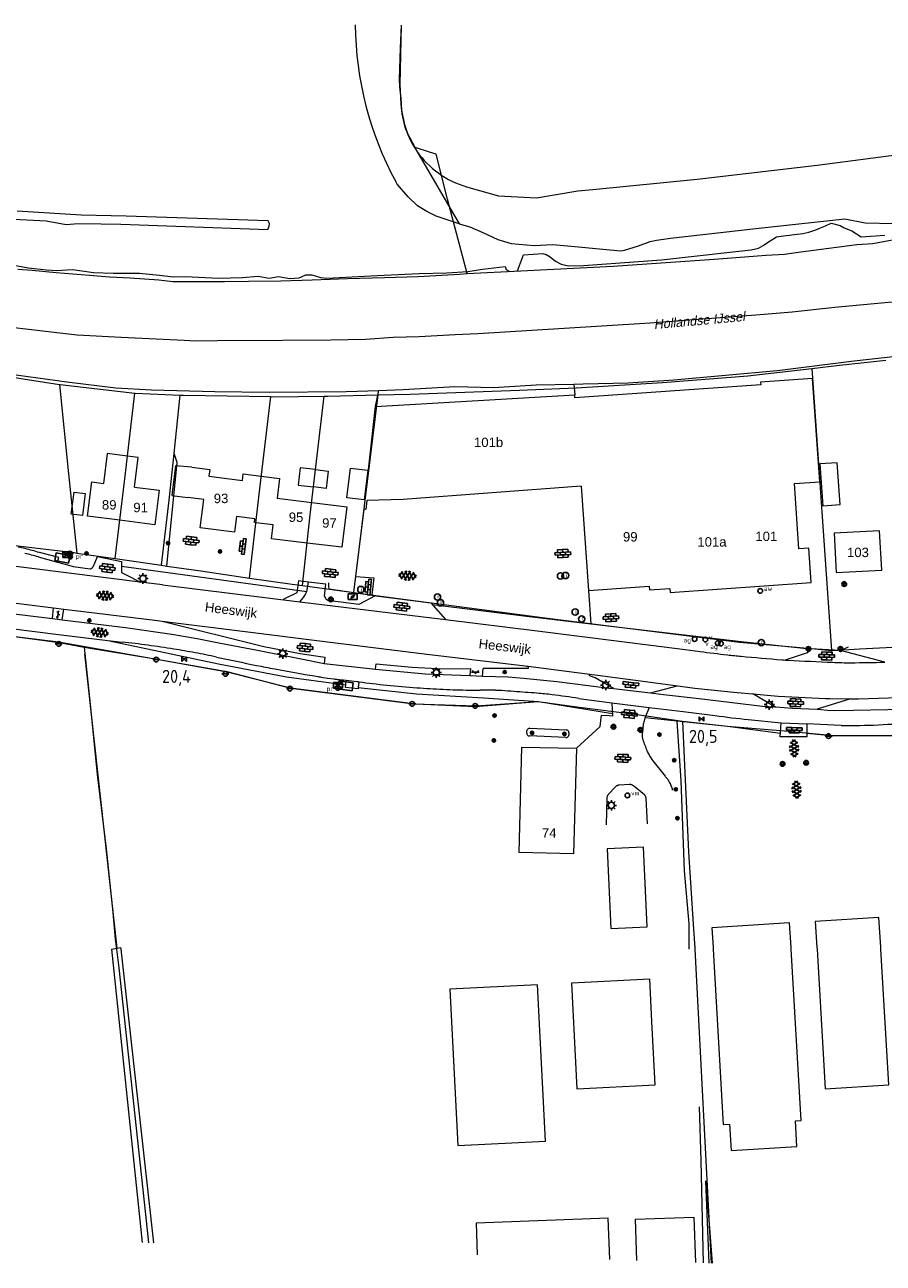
# Model space of a CAD drawing. Header units: metres. Extents: x 117922 to 130630, y 447724 to 454087.
# Tile 53 of 61: x 126125 to 126290, y 451440 to 451677. Entities that reach past the tile are written whole.
import ezdxf
from ezdxf.enums import TextEntityAlignment as Align

# ---------------------------------------------------------------- set-up
doc = ezdxf.new("R2010")
doc.units = ezdxf.units.M
doc.layers.get('0').update_dxf_attribs({"color": 8})
for name, color, linetype, lineweight in [('B01', 8, 'Continuous', 0), ('B02', 8, 'Continuous', 0), ('B03', 8, 'Continuous', 0), ('B11', 8, 'Continuous', 0), ('B14', 8, 'Continuous', 0), ('G01', 8, 'Continuous', 0), ('G02', 8, 'Continuous', 0), ('G03', 8, 'Continuous', 0), ('Q19', 8, 'Continuous', 0), ('T00', 8, 'Continuous', 0), ('T07', 8, 'Continuous', 0), ('T09', 8, 'Continuous', 0), ('V00', 8, 'Continuous', 0), ('W00', 8, 'Continuous', 0), ('Z02', 7, 'Continuous', 0), ('Z06', 7, 'Continuous', 0), ('Z07', 8, 'Continuous', 0)]:
    doc.layers.add(name, color=color, linetype=linetype, lineweight=lineweight)
for name, color, linetype in [('SYM-GV1', 8, 'Continuous'), ('SYM-OV4', 8, 'Continuous'), ('SYMBT09', 8, 'Continuous'), ('TOPOT14', 8, 'Continuous'), ('TOPOT21', 8, 'Continuous'), ('TOPOT23', 8, 'Continuous'), ('TOPOT26', 8, 'Continuous'), ('TOPOT28', 8, 'Continuous'), ('TOPOT30', 1, 'Continuous'), ('TOPOT31', 8, 'Continuous'), ('TOPOT35', 8, 'Continuous'), ('TOPOT36', 8, 'Continuous'), ('TOPOT52', 8, 'Continuous'), ('TOPOT72', 8, 'Continuous'), ('TOPOT79', 8, 'Continuous'), ('TOPOT82', 8, 'Continuous'), ('TOPOT94', 8, 'Continuous')]:
    doc.layers.add(name, color=color, linetype=linetype)
doc.styles.add('ISO', font='ISO')
doc.styles.add('Z02', font='arial.ttf', dxfattribs={"height": 1.8})
doc.styles.add('Z06', font='arial.ttf', dxfattribs={"height": 1.8})
doc.styles.add('Z07', font='txt', dxfattribs={"height": 1.8})

# ---------------------------------------------------------------- blocks, each defined once
blk = doc.blocks.new('asfalt6')
at = {"color": 0, "linetype": 'ByBlock', "lineweight": -2}
for p, q in [((-0.93, 0.18), (0.7, 1.13)), ((-0.89, -0.52), (0.89, 0.52)), ((-0.89, 0.52), (0.89, -0.52)), ((-0.76, 1.01), (0.3, 1.62)), ((-0.7, 1.13), (0.93, 0.18)), ((-0.3, 1.62), (0.76, 1.01)), ((-0.93, -0.18), (0.7, -1.13)), ((-0.76, -1.01), (0.3, -1.62)), ((-0.7, -1.13), (0.93, -0.18)), ((-0.3, -1.62), (0.76, -1.01))]:
    blk.add_line(p, q, dxfattribs=at)
blk = doc.blocks.new('paal')
at = {"color": 0}
for radius in [0.45, 0.2]:
    blk.add_circle((0, 0), radius, dxfattribs=at)
blk = doc.blocks.new('lichtmast')
at = {"color": 0}
for p, q in [((-0.6, 0), (-1, 0)), ((-0.71, 0.71), (-0.42, 0.42)), ((0, 0.6), (0, 1)), ((0.42, 0.42), (0.71, 0.71)), ((0.6, 0), (1, 0)), ((-0.42, -0.42), (-0.71, -0.71)), ((0, -0.6), (0, -1)), ((0.42, -0.42), (0.71, -0.71))]:
    blk.add_line(p, q, dxfattribs=at)
blk.add_circle((0, 0), 0.6, dxfattribs=at)
blk = doc.blocks.new('vlaggenmast')
at = {"color": 0}
blk.add_circle((0, 0), 0.45, dxfattribs=at)
at = {"color": 0, "style": 'ISO'}
blk.add_attdef('VLAGGENMAST', (0.7, 0), '', height=0.9, dxfattribs=at)
blk = doc.blocks.new('boom')
at = {"color": 0}
for radius in [0.315, 0.225, 0.135]:
    blk.add_circle((0, 0), radius, dxfattribs=at)
blk = doc.blocks.new('afsl-water')
at = {"color": 0}
blk.add_circle((0, 0), 0.45, dxfattribs=at)
at = {"color": 0, "style": 'ISO'}
blk.add_attdef('AFSL-WATER', (0.7, 0), '', height=0.9, dxfattribs=at)
blk = doc.blocks.new('afsl-gas')
at = {"color": 0}
blk.add_circle((0, 0), 0.45, dxfattribs=at)
at = {"color": 0, "style": 'ISO'}
blk.add_attdef('AFSL-GAS', (0.7, 0), '', height=0.9, dxfattribs=at)
blk = doc.blocks.new('verklikker')
at = {"color": 0}
blk.add_circle((0, 0), 0.45, dxfattribs=at)
at = {"color": 0, "style": 'ISO'}
blk.add_attdef('VERKLIKKER', (0.7, 0), '', height=0.9, dxfattribs=at)
blk = doc.blocks.new('afvalbak')
at = {"color": 0}
blk.add_circle((0, 0), 0.45, dxfattribs=at)
at = {"color": 0, "style": 'ISO'}
blk.add_attdef('AFVALBAK', (0.7, 0), '', height=0.9, dxfattribs=at)
blk = doc.blocks.new('klinkers4')
at = {"color": 0, "linetype": 'ByBlock', "lineweight": -2}
for p, q in [((0, 1.5), (-0.5, 1.5)), ((-0.5, 1.5), (-0.5, 0.5)), ((-0.5, 0.5), (-0.5, -0.5)), ((0, 0.5), (-0.5, 0.5)), ((0, 1.5), (0, 1)), ((0.5, 1), (0, 1)), ((0, 1), (0, 0.5)), ((0, 0.5), (0, 0)), ((0.5, 0), (0, 0)), ((0, 0), (0, -0.5)), ((0.5, 0), (0.5, 1)), ((0.5, -1), (0.5, 0)), ((-0.5, -0.5), (-0.5, -1.5)), ((0, -0.5), (-0.5, -0.5)), ((-0.5, -1.5), (0, -1.5)), ((0, -0.5), (0, -1)), ((0, -1), (0.5, -1)), ((0, -1), (0, -1.5))]:
    blk.add_line(p, q, dxfattribs=at)
blk = doc.blocks.new('klinkers6')
at = {"color": 0, "linetype": 'ByBlock', "lineweight": -2}
for p, q in [((-0.25, 1), (-0.75, 1)), ((-0.75, 1), (-0.75, 0)), ((-0.25, 0), (-0.75, 0)), ((-0.75, 0), (-0.75, -1)), ((0.25, 1.5), (-0.25, 1.5)), ((-0.25, 1.5), (-0.25, 0.5)), ((0.25, 0.5), (-0.25, 0.5)), ((-0.25, 0.5), (-0.25, -0.5)), ((0.25, 0.5), (0.25, 1.5)), ((0.75, 1), (0.25, 1)), ((0.25, -0.5), (0.25, 0.5)), ((0.75, 0), (0.75, 1)), ((-0.75, -1), (-0.25, -1)), ((-0.25, -0.5), (-0.25, 0)), ((0.25, -0.5), (-0.25, -0.5)), ((-0.25, -0.5), (-0.25, -1.5)), ((-0.25, -1.5), (0.25, -1.5)), ((0.75, 0), (0.25, 0)), ((0.25, 0), (0.25, -0.5)), ((0.25, -1.5), (0.25, -0.5)), ((0.25, -1), (0.75, -1)), ((0.75, -1), (0.75, 0))]:
    blk.add_line(p, q, dxfattribs=at)
blk = doc.blocks.new('klinkers2')
at = {"color": 0, "linetype": 'ByBlock', "lineweight": -2}
for p, q in [((-0.31, 0.5), (0, 0.5)), ((0, -0.75), (0, 0.75)), ((0, 0), (0.31, 0)), ((0, -0.5), (-0.31, -0.5))]:
    blk.add_line(p, q, dxfattribs=at)
blk = doc.blocks.new('grensmarkering')
at = {"color": 0}
blk.add_line((-0.67, 0), (0.67, 0), dxfattribs=at)
blk.add_circle((0, 0), 0.45, dxfattribs=at)
blk = doc.blocks.new('kolk')
at = {"color": 0}
blk.add_circle((0, 0), 0.6, dxfattribs=at)
at = {"color": 0, "linetype": 'Continuous', "style": 'ISO'}
blk.add_attdef('KOLK', (-0.04, -0.26), '', height=0.8, dxfattribs=at)
blk = doc.blocks.new('inspectieput')
at = {"color": 0}
blk.add_circle((0, 0), 0.6, dxfattribs=at)
at = {"color": 0, "linetype": 'Continuous', "style": 'ISO'}
blk.add_attdef('I', (0, -0.39), '', height=0.8, dxfattribs=at)
blk = doc.blocks.new('abri')
at = {"color": 0}
for p, q in [((-2.1, 1.2), (2.1, 1.2)), ((-2.1, -1.2), (-2.1, 1.2)), ((2.1, 1.2), (2.1, -1.2)), ((2.1, -1.2), (-2.1, -1.2))]:
    blk.add_line(p, q, dxfattribs=at)
at = {"color": 0, "linetype": 'Continuous', "style": 'ISO', "flags": 2}
blk.add_attdef('ABRI', text='', height=0.8, dxfattribs=at).set_placement((0, 0), align=Align.MIDDLE_CENTER)
blk = doc.blocks.new('schk-electra')
at = {"color": 0}
for p, q in [((0.86, 0.56), (-0.86, 0.56)), ((-0.86, 0.56), (-0.86, -0.56)), ((0.86, -0.56), (0.86, 0.56)), ((-0.86, -0.56), (0.86, -0.56))]:
    blk.add_line(p, q, dxfattribs=at)
blk.add_lwpolyline([(-0.43, -0.35), (0.24, -0.02), (-0.24, 0.02), (0.41, 0.32)], dxfattribs=at)
blk = doc.blocks.new('schk')
at = {"color": 0}
for p, q in [((0.86, 0.56), (-0.86, 0.56)), ((-0.86, 0.56), (-0.86, -0.56)), ((0.86, -0.56), (0.86, 0.56)), ((-0.86, -0.56), (0.86, -0.56))]:
    blk.add_line(p, q, dxfattribs=at)
at = {"color": 0, "linetype": 'Continuous'}
for p, q in [((-0.86, 0.56), (0.86, -0.56)), ((-0.86, -0.56), (0.86, 0.56))]:
    blk.add_line(p, q, dxfattribs=at)
blk = doc.blocks.new('kilometerpaal')
at = {"color": 0}
for p, q in [((-0.44, 0.44), (0.44, -0.44)), ((-0.44, -0.44), (-0.44, 0.44)), ((0.44, 0.44), (-0.44, -0.44)), ((0.44, -0.44), (0.44, 0.44))]:
    blk.add_line(p, q, dxfattribs=at)
at = {"color": 0, "style": 'ISO'}
blk.add_attdef('KILOMETERPAAL', (0.59, 0.87), '', height=2.5, dxfattribs=at)

msp = doc.modelspace()

# ---------------------------------------------------------------- linework, layer by layer
at = {"layer": 'B01', "flags": 128}
for points in [[(126233.41, 451568.72), (126245.03, 451569.53), (126245.08, 451568.8), (126249.01, 451569.08), (126249.06, 451568.32), (126276.09, 451570.22), (126275.63, 451576.84), (126273.76, 451576.71), (126272.88, 451589.17), (126277.75, 451589.51), (126276.35, 451609.29), (126266.39, 451608.59), (126266.43, 451608.11), (126230.81, 451605.61)], [(126192.59, 451603.97), (126230.77, 451606.16)], [(126230.81, 451605.61), (126230.77, 451606.16)], [(126190.91, 451585.97), (126190.72, 451584.24), (126190.4, 451584.28), (126192.59, 451603.97)], [(126157.35, 451592.34), (126154.26, 451592.58), (126153.54, 451586.89), (126156.61, 451586.5)], [(126157.35, 451592.34), (126160.79, 451591.9), (126160.62, 451590.61), (126167.05, 451589.79), (126167.21, 451591.07), (126170.67, 451590.63)], [(126143.55, 451582.15), (126137.38, 451582.91), (126138.2, 451589.51), (126140.42, 451589.23)], [(126146.38, 451588.5), (126151.1, 451587.91)], [(126170.67, 451590.63), (126174.2, 451590.18), (126173.72, 451586.36), (126180.36, 451585.56)], [(126232, 451588.69), (126197.85, 451586.14)], [(126232, 451588.69), (126233.41, 451568.72)], [(126151.1, 451587.91), (126150.29, 451581.31), (126143.55, 451582.15)], [(126169.63, 451581.68), (126169.35, 451581.71), (126169.44, 451582.41), (126165.9, 451582.85), (126165.52, 451579.9), (126158.96, 451580.71), (126159.65, 451586.11), (126156.61, 451586.5)], [(126197.85, 451586.14), (126190.91, 451585.97)], [(126197.85, 451586.14), (126190.91, 451585.97)], [(126180.36, 451585.56), (126187.1, 451584.74), (126186.12, 451576.98), (126179.48, 451577.79)], [(126179.48, 451577.79), (126172.66, 451578.62), (126172.99, 451581.25), (126169.63, 451581.68)], [(126289.62, 451572.61), (126289.21, 451580.15), (126280.51, 451579.69), (126280.91, 451572.14), (126289.62, 451572.61)], [(126231.09, 451538.46), (126230.56, 451518.24), (126220.13, 451518.51), (126220.66, 451538.7), (126231.09, 451538.46)], [(126244.68, 451504.27), (126243.95, 451519.55), (126236.97, 451519.2), (126237.7, 451503.93), (126244.68, 451504.27)], [(126257.29, 451500.31), (126257.31, 451500)], [(126257.31, 451500), (126259.25, 451466.35), (126260.44, 451466.42), (126260.73, 451461.42), (126273.35, 451462.15), (126273.07, 451467.1), (126274.16, 451467.16), (126272.27, 451500)], [(126272.27, 451500), (126272.25, 451500.32)], [(126277.2, 451500.32), (126277.22, 451500)], [(126277.22, 451500), (126278.77, 451473.24), (126290.99, 451473.95), (126289.48, 451500)], [(126289.48, 451500), (126289.46, 451500.33)], [(126245.14, 451494.24), (126230.13, 451493.49), (126231.15, 451473.21), (126246.16, 451473.97), (126245.55, 451486.12)], [(126225.18, 451463.18), (126223.64, 451493.15), (126206.83, 451492.28), (126208.37, 451462.33), (126225.18, 451463.18)], [(126237.47, 451440.51), (126237.19, 451448.42), (126211.85, 451447.49), (126212.07, 451441.44)]]:
    msp.add_lwpolyline(points, dxfattribs=at)
at = {"layer": 'B02', "flags": 128}
msp.add_lwpolyline([(126136.39, 451583.04), (126134.25, 451583.3), (126134.78, 451587.55), (126136.92, 451587.29), (126136.39, 451583.04)], dxfattribs=at)
at = {"layer": 'B03', "flags": 128}
for points in [[(126281.66, 451585.15), (126281.1, 451593.17), (126277.77, 451592.94), (126278.33, 451584.92), (126281.66, 451585.15)], [(126289.46, 451500.33), (126289.1, 451506.04), (126276.88, 451505.27), (126277.2, 451500.32)], [(126272.25, 451500.32), (126271.96, 451505.02), (126257.06, 451504.08), (126257.29, 451500.31)]]:
    msp.add_lwpolyline(points, dxfattribs=at)
at = {"layer": 'B11', "flags": 128}
for points in [[(126145.03, 451594.46), (126141.12, 451594.94), (126140.42, 451589.23)], [(126146.38, 451588.5), (126147.08, 451594.21), (126145.03, 451594.46)], [(126245.55, 451486.12), (126245.14, 451494.24)]]:
    msp.add_lwpolyline(points, dxfattribs=at)
at = {"layer": 'B14', "flags": 128}
for points in [[(126181.1, 451591.87), (126178.16, 451592.22), (126177.77, 451588.88), (126180.71, 451588.53)], [(126181.1, 451591.87), (126183.5, 451591.59), (126183.11, 451588.25), (126180.71, 451588.53)], [(126187.07, 451586.45), (126187.76, 451592.14), (126191.09, 451591.74), (126190.39, 451586.04), (126187.07, 451586.45)], [(126242.69, 451440.32), (126242.39, 451448.22), (126253.62, 451448.64)], [(126253.62, 451448.64), (126253.95, 451439.91)]]:
    msp.add_lwpolyline(points, dxfattribs=at)
at = {"layer": 'G01', "flags": 128}
for points in [[(126210.14, 451629.41), (126206.38, 451643.65), (126204.22, 451652.32), (126202.9, 451652.67), (126200.16, 451653.58), (126198.76, 451656.22), (126198.19, 451657.95), (126197.63, 451660.7), (126197.47, 451662.95), (126197.25, 451665.22), (126197.17, 451666.65), (126197.35, 451672.6), (126197.54, 451677.01)], [(126210.14, 451629.41), (126220.44, 451629.92), (126238.17, 451630.87), (126257.49, 451632.19), (126267.48, 451632.95), (126270.99, 451633.16), (126274.14, 451633.6), (126284.84, 451634.96), (126287.93, 451635.17), (126294.76, 451636.48), (126300.88, 451637.62), (126302.43, 451637.81), (126309.37, 451639.43), (126314.95, 451640.91), (126316.08, 451641.28), (126328.83, 451645.63), (126335.71, 451647.84), (126337.56, 451648.42)], [(126123.98, 451630.29), (126126.78, 451630.08), (126131.37, 451629.64), (126137.74, 451629.11), (126141.6, 451628.81), (126145.54, 451628.59), (126151.07, 451628.22), (126153.74, 451627.89), (126154.99, 451627.88), (126158.08, 451627.9), (126163.62, 451627.9), (126168.2, 451627.96), (126174.45, 451628.06), (126180.46, 451628.23), (126187.19, 451628.45), (126194.33, 451628.66), (126200.76, 451628.88), (126208.67, 451629.33), (126210.14, 451629.41)], [(126101.28, 451613.07), (126114.31, 451610.94), (126131.98, 451608.18)], [(126276.21, 451611.26), (126281.56, 451611.88), (126290.4, 451612.8)], [(126193.11, 451606.18), (126199.22, 451606.32), (126220.18, 451607.09), (126231.04, 451607.56), (126247.62, 451608.54), (126263.95, 451609.85), (126276.21, 451611.26)], [(126276.21, 451611.26), (126280.02, 451557.23)], [(126131.98, 451608.18), (126132.1, 451608.16), (126146.45, 451606.51)], [(126131.98, 451608.18), (126133.74, 451591.08), (126135.35, 451575.87)], [(126142.66, 451574.81), (126144.51, 451590.1), (126146.45, 451606.51)], [(126146.45, 451606.51), (126146.48, 451606.5), (126155.13, 451606.13)], [(126153.97, 451594.97), (126155.13, 451606.13)], [(126155.13, 451606.13), (126155.78, 451606.1), (126172.48, 451605.84)], [(126168.43, 451571.08), (126170.19, 451586.56), (126172.48, 451605.84)], [(126172.48, 451605.84), (126172.91, 451605.83), (126182.75, 451605.95)], [(126178.57, 451569.63), (126180.08, 451583.2), (126182.75, 451605.95)], [(126182.75, 451605.95), (126183.47, 451605.96), (126193.11, 451606.18)], [(126188.43, 451568.31), (126193.11, 451606.18)], [(126151.56, 451573.53), (126153.03, 451586), (126153.97, 451594.97)], [(126152.56, 451573.38), (126154.55, 451593.25), (126153.97, 451594.97)], [(126105.36, 451562.11), (126122.44, 451559.99), (126132.02, 451558.75), (126136.74, 451557.82)], [(126136.74, 451557.82), (126137.98, 451545.64), (126139.24, 451533.41), (126140.97, 451519.23), (126142.2, 451506.98), (126142.68, 451501.9), (126142.91, 451500.02), (126142.91, 451500)], [(126136.74, 451557.82), (126149.95, 451555.66), (126164.15, 451553.11), (126176.28, 451550.02), (126200.34, 451546.96), (126211.69, 451546.46), (126223.74, 451547.45), (126231.17, 451546.4), (126242.73, 451544.93), (126251.45, 451543.66)], [(126251.45, 451543.66), (126251.73, 451536.58), (126252.59, 451518.6), (126253.45, 451504.77), (126253.81, 451500.14), (126253.81, 451500)], [(126251.45, 451543.66), (126260.08, 451542.71), (126270.98, 451541.84), (126279.79, 451541), (126292.24, 451540.91)], [(126142.91, 451500), (126143.38, 451496.41), (126148.47, 451449.11), (126149.06, 451443.73)], [(126253.81, 451500), (126256.95, 451439.8)]]:
    msp.add_lwpolyline(points, dxfattribs=at)
at = {"layer": 'G02', "flags": 128}
for points in [[(126000, 451643.64), (126013.75, 451639.32), (126036.37, 451632.16), (126051.99, 451629.22), (126060.15, 451627.87), (126065.22, 451626.85), (126069.57, 451626.24), (126078.39, 451624.96), (126090.49, 451623.23), (126099.96, 451621.96), (126106.99, 451620.96), (126117.84, 451619.75), (126132.07, 451618.05), (126135.41, 451617.66), (126143.81, 451617.21), (126155.89, 451616.67), (126158.04, 451616.52), (126162.2, 451616.62), (126174.81, 451616.68), (126184.03, 451616.72), (126190.69, 451616.88), (126195.98, 451617.24), (126200.92, 451617.37)], [(126200.92, 451617.37), (126207.82, 451617.74), (126212.22, 451617.94), (126227.75, 451618.87), (126245.24, 451619.99), (126266.29, 451621.57), (126272.47, 451622.1), (126280.61, 451622.96), (126293.69, 451624.22), (126302.73, 451625.14), (126309.56, 451626.63), (126329.69, 451630.7)]]:
    msp.add_lwpolyline(points, dxfattribs=at)
at = {"layer": 'G03', "flags": 128}
for points in [[(126116.8, 451578.29), (126124.03, 451577.27), (126134.83, 451575.95), (126135.35, 451575.87)], [(126135.35, 451575.87), (126142.66, 451574.81)], [(126142.66, 451574.81), (126151.56, 451573.53)], [(126151.56, 451573.53), (126152.56, 451573.38)], [(126152.56, 451573.38), (126159.07, 451572.44), (126168.43, 451571.08)], [(126168.43, 451571.08), (126176.6, 451569.9), (126178.57, 451569.63)], [(126178.57, 451569.63), (126188.43, 451568.31)], [(126188.43, 451568.31), (126194.58, 451567.48), (126225.57, 451563.4), (126262.33, 451558.78), (126276.19, 451557.61), (126280.02, 451557.23)], [(126280.02, 451557.23), (126280.16, 451557.21), (126285.34, 451557.54), (126293.02, 451557.89)]]:
    msp.add_lwpolyline(points, dxfattribs=at)
at = {"layer": 'Q19', "flags": 128}
for points in [[(126208.59, 451638.94), (126205.94, 451639.84), (126204.22, 451640.4), (126202.4, 451641.3), (126200.66, 451642.38), (126198.84, 451644.12), (126196.71, 451646.56), (126196.45, 451647.04)], [(126250.32, 451543.66), (126251.13, 451532.2), (126251.76, 451514.98), (126252.66, 451504.81), (126252.62, 451500)], [(126142, 451500), (126143.01, 451500.19)], [(126143.01, 451500.19), (126143.7, 451500.32)]]:
    msp.add_lwpolyline(points, dxfattribs=at)
at = {"layer": 'Q19'}
msp.add_arc((126252.58, 451677.54), 63.88, 180.4005, 208.5197, dxfattribs=at)
at = {"layer": 'T00', "flags": 128}
for points in [[(126203.49, 451566), (126221.54, 451563.77), (126233.86, 451562.31)], [(126097.33, 451563.24), (126110.19, 451561.61), (126120.31, 451560.29), (126131.82, 451558.86), (126164.05, 451553.19), (126176.34, 451550.01), (126199.95, 451546.99), (126211.85, 451546.61), (126223.81, 451547.4)], [(126233.86, 451562.31), (126262.67, 451558.91), (126275.84, 451557.49)], [(126223.81, 451547.4), (126237.99, 451545.13)], [(126250.32, 451543.66), (126244.29, 451544.32)], [(126270.22, 451541.29), (126260.07, 451542.65), (126250.32, 451543.66)], [(126275.29, 451541.33), (126279.93, 451540.9), (126294.08, 451540.89), (126318.54, 451544.31)], [(126254.63, 451469.75), (126254.92, 451459.41), (126255.4, 451439.86)]]:
    msp.add_lwpolyline(points, dxfattribs=at)
at = {"layer": 'T07', "flags": 128}
msp.add_lwpolyline([(126136.78, 451556.56), (126143.01, 451500.19)], dxfattribs=at)
at = {"layer": 'T09', "flags": 128}
for points in [[(126200.52, 451652.87), (126208.59, 451638.94)], [(126208.59, 451638.94), (126210.65, 451638.38), (126213.17, 451637.3), (126216.01, 451635.92), (126218.57, 451635.16), (126223.01, 451634.8), (126226.55, 451635), (126230.79, 451634.59), (126239.54, 451633.77), (126240.34, 451633.91), (126242.98, 451634.75), (126245.26, 451635.59), (126246.44, 451635.83), (126249.1, 451636.2), (126265.5, 451638.05), (126282.54, 451639.92), (126286.45, 451639.16), (126291.91, 451639)], [(126141.28, 451559.12), (126148.88, 451557.55), (126162.49, 451554.65), (126175.49, 451552.16), (126186.89, 451550.6)], [(126189.26, 451550.1), (126200.43, 451548.89), (126213.29, 451548.15), (126223.81, 451547.4)]]:
    msp.add_lwpolyline(points, dxfattribs=at)
at = {"layer": 'V00', "flags": 128}
for points in [[(126230.62, 451608.25), (126230.77, 451606.16)], [(126192.59, 451603.97), (126193.21, 451607.02)], [(126188.43, 451568.29), (126190.4, 451584.28)], [(126126.72, 451572.9), (126110.73, 451574.9)], [(126127.89, 451575.15), (126131.64, 451574.1)], [(126131.84, 451575), (126128.16, 451575.97)], [(126131.64, 451574.1), (126131.84, 451575)], [(126131.64, 451574.1), (126133.77, 451573.52)], [(126138.49, 451573.38), (126139.28, 451575.22)], [(126139.28, 451575.22), (126143.86, 451574.25)], [(126143.86, 451574.25), (126143.87, 451572.17)], [(126147.44, 451570.31), (126126.72, 451572.9)], [(126133.77, 451573.52), (126134.59, 451573.31)], [(126134.59, 451573.31), (126137.9, 451572.87)], [(126138.38, 451573.25), (126138.49, 451573.38)], [(126143.87, 451572.17), (126145.65, 451571.24)], [(126143.9, 451573.35), (126179.43, 451568.5)], [(126145.65, 451571.24), (126147.44, 451570.31)], [(126151.77, 451569.77), (126147.44, 451570.31)], [(126151.77, 451569.77), (126178.09, 451566.55)], [(126177.84, 451570.57), (126177.5, 451568.26)], [(126179.76, 451570.32), (126177.84, 451570.57)], [(126179.43, 451568.5), (126179.76, 451570.32)], [(126183.06, 451569.88), (126179.76, 451570.32)], [(126182.83, 451567.63), (126183.06, 451569.88)], [(126183.71, 451569), (126183.64, 451569.52), (126183.64, 451570.18)], [(126188.81, 451571.41), (126192.23, 451571.13)], [(126192.23, 451571.13), (126191.88, 451567.78)], [(126099.43, 451567.18), (126108.86, 451566.01), (126121.17, 451564.48), (126130.63, 451563.32)], [(126103.4, 451568.71), (126106.86, 451568.27), (126120.05, 451566.72), (126130.82, 451565.4)], [(126175.5, 451567.27), (126174.88, 451566.96)], [(126177.5, 451568.26), (126175.5, 451567.27)], [(126178.09, 451566.55), (126178.78, 451567.35), (126179.12, 451567.89), (126179.43, 451568.5)], [(126183.71, 451569), (126188.43, 451568.29)], [(126188.43, 451568.29), (126191.88, 451567.78)], [(126192.53, 451567.68), (126189.36, 451566.03)], [(126191.88, 451567.78), (126192.67, 451567.66)], [(126192.67, 451567.66), (126203.16, 451566.34)], [(126233.41, 451568.72), (126233.86, 451562.31)], [(126130.63, 451563.32), (126130.82, 451565.4)], [(126130.82, 451565.4), (126132.85, 451565.15)], [(126132.52, 451563.09), (126132.85, 451565.15)], [(126132.85, 451565.15), (126136.59, 451564.69), (126150.8, 451562.95), (126151.68, 451562.84)], [(126178.09, 451566.55), (126206.01, 451563.13)], [(126189.36, 451566.03), (126183.92, 451566.69)], [(126203.16, 451566.34), (126206.01, 451563.13)], [(126098.02, 451564.57), (126098.3, 451564.53), (126112.08, 451562.75), (126131.78, 451560.24), (126141.28, 451559.12)], [(126130.63, 451563.32), (126132.52, 451563.09)], [(126132.52, 451563.09), (126144.68, 451561.59), (126153.52, 451560.35), (126158.4, 451559.49), (126162.88, 451558.62), (126169.95, 451557.28), (126178.33, 451555.62), (126182.74, 451554.71)], [(126151.68, 451562.84), (126171.15, 451557.98), (126178.15, 451556.6), (126182.89, 451555.9), (126182.74, 451554.71)], [(126151.68, 451562.84), (126169.12, 451560.66), (126180.81, 451559.19), (126201.88, 451556.54), (126221.29, 451554.26), (126221.6, 451554.22)], [(126206.01, 451563.13), (126223.59, 451560.98)], [(126223.59, 451560.98), (126239.77, 451558.92)], [(126141.28, 451559.12), (126143.99, 451558.8)], [(126239.77, 451558.92), (126251.95, 451557.37)], [(126275.99, 451557.51), (126275.36, 451556.77)], [(126281.69, 451557.19), (126275.99, 451557.51)], [(126281.69, 451557.19), (126283.25, 451557.92)], [(126251.95, 451557.37), (126254.79, 451557)], [(126275.36, 451556.77), (126271.12, 451555.36)], [(126290.22, 451554.98), (126281.69, 451557.19)], [(126182.74, 451554.71), (126192.58, 451553.61)], [(126192.58, 451553.61), (126192.7, 451554.63), (126199.54, 451554.01), (126204.44, 451553.73), (126207.46, 451553.66), (126210.82, 451553.78), (126210.63, 451552.39)], [(126192.58, 451553.61), (126202.08, 451552.75), (126210.63, 451552.39)], [(126213.07, 451552.31), (126213.2, 451553.73)], [(126221.87, 451554.18), (126221.83, 451553.78), (126213.2, 451553.73)], [(126221.6, 451554.22), (126221.87, 451554.18)], [(126221.87, 451554.18), (126234.63, 451552.53)], [(126182.15, 451552.1), (126183.37, 451551.93), (126184.58, 451551.76)], [(126186.82, 451551.51), (126186.96, 451551.49)], [(126189.26, 451550.1), (126189.24, 451549.88), (126186.84, 451550.08), (126186.89, 451550.6)], [(126186.89, 451550.6), (126186.96, 451551.49)], [(126186.96, 451551.49), (126189.01, 451551.25)], [(126189.39, 451551.2), (126189.26, 451550.1)], [(126210.63, 451552.39), (126213.07, 451552.31)], [(126213.07, 451552.31), (126217.99, 451552.14), (126220.95, 451551.92), (126227.37, 451551.26), (126236.35, 451550.13), (126238.21, 451549.91)], [(126233.61, 451552.36), (126233.68, 451552.66)], [(126234.68, 451551.96), (126233.61, 451552.36)], [(126234.63, 451552.53), (126235.13, 451552.47), (126244.35, 451551.29), (126249.57, 451550.58)], [(126238.21, 451549.91), (126234.68, 451551.96)], [(126245.29, 451549.08), (126250.39, 451550.46)], [(126249.57, 451550.58), (126253.78, 451550), (126261.92, 451549.18), (126264.92, 451548.91)], [(126210.59, 451549.61), (126212.66, 451549.58)], [(126231.57, 451548.03), (126237.89, 451547.16)], [(126238.21, 451549.91), (126245.29, 451549.08)], [(126245.29, 451549.08), (126247.78, 451548.79)], [(126245.29, 451549.08), (126245.29, 451549.08)], [(126247.78, 451548.79), (126254.62, 451547.98), (126266.74, 451546.54), (126269.15, 451546.39)], [(126264.92, 451548.91), (126269.74, 451548.48), (126278.85, 451548.03), (126279.68, 451548.02)], [(126264.92, 451548.91), (126264.93, 451548.91)], [(126269.15, 451546.39), (126264.93, 451548.91)], [(126279.68, 451548.02), (126283.65, 451547.94)], [(126283.65, 451547.94), (126285.19, 451547.91), (126292.85, 451548.22), (126301.57, 451548.72)], [(126237.89, 451547.16), (126245.01, 451546.26)], [(126237.89, 451547.16), (126238.03, 451544.63)], [(126245.01, 451546.26), (126244.24, 451544.24)], [(126245.01, 451546.26), (126251.55, 451545.49)], [(126269.15, 451546.39), (126269.15, 451546.39)], [(126269.15, 451546.39), (126269.31, 451546.38)], [(126269.31, 451546.38), (126272.53, 451546.18), (126277.26, 451545.96)], [(126283.65, 451547.94), (126277.26, 451545.96)], [(126277.26, 451545.96), (126277.39, 451545.96)], [(126277.26, 451545.96), (126277.26, 451545.96)], [(126277.39, 451545.96), (126279.71, 451545.71), (126284.19, 451545.79), (126290.79, 451545.89), (126299.47, 451546.26)], [(126283.65, 451547.94), (126283.65, 451547.94)], [(126235.66, 451542.65), (126235.91, 451544.83)], [(126235.91, 451544.83), (126236.75, 451544.77)], [(126238.03, 451544.63), (126236.75, 451544.77)], [(126251.55, 451545.49), (126257.69, 451544.77)], [(126264.03, 451543.98), (126270.34, 451543.35)], [(126275.28, 451543.12), (126275.29, 451540.68), (126270.18, 451540.64), (126270.34, 451543.35)], [(126270.34, 451543.35), (126275.28, 451543.12)], [(126221.57, 451541.37), (126221.6, 451541.78)], [(126222.16, 451542.29), (126229.16, 451541.97)], [(126229.66, 451541.42), (126229.63, 451541)], [(126231.09, 451538.46), (126235.66, 451542.65)], [(126281.86, 451542.86), (126275.28, 451543.12)], [(126229.07, 451540.52), (126222.07, 451540.83)], [(126245.74, 451536.05), (126248.09, 451533.13)], [(126241.29, 451531.52), (126239.3, 451531.41)], [(126238.58, 451531.07), (126237.21, 451529.64)], [(126244.13, 451529.54), (126242.03, 451531.29)], [(126236.92, 451528.92), (126236.81, 451523.81)], [(126244.69, 451524.01), (126244.47, 451528.83)]]:
    msp.add_lwpolyline(points, dxfattribs=at)
at = {"layer": 'V00'}
for centre, radius, start, end in [((126114.88, 451531.85), 46.08, 76.8111, 78.4978), ((126114.91, 451532.15), 45.78, 74.9722, 76.7609), ((126112.98, 451523.03), 54.2, 75.4256, 76.8183), ((126113.51, 451524.5), 52.65, 74.1499, 75.5839), ((126115.21, 451533.07), 44.81, 73.2123, 75.0401), ((126137.93, 451573.31), 0.437, 266.4692, 292.3592), ((126137.94, 451573.32), 0.444, 291.0201, 316.5221), ((126137.96, 451573.31), 0.427, 315.386, 333.4393), ((126137.94, 451573.34), 0.449, 331.869, 349.1094), ((126183.91, 451567.81), 1.1, 189.288, 210.4596), ((126183.93, 451567.82), 1.12, 210.3664, 230.9598), ((126183.94, 451567.82), 1.13, 230.7118, 249.6839), ((126183.93, 451567.8), 1.11, 249.6295, 269.0746), ((126124.86, 451377.3), 182.51, 82.4144, 83.9838), ((126124.8, 451377.88), 181.94, 80.7957, 82.3706), ((126125.22, 451381.43), 178.37, 79.4073, 80.7456), ((126125.46, 451382.67), 177.11, 78.0618, 79.41), ((126669.67, 453956.94), 2454.06, 258.06325, 258.24661), ((126303.65, 451939.06), 385.17, 262.7135, 263.4993), ((126271.87, 451659.95), 104.26, 263.487, 264.9552), ((126702.8, 456497.6), 4961.07, 264.9105, 265.00073), ((126273.48, 451589.16), 33.88, 264.9197, 266.0104), ((126272.98, 451580.71), 25.42, 265.8017, 267.071), ((126481.87, 456057.51), 4507.09, 267.32703, 267.43554), ((126196.71, 451685.61), 134, 258.4072, 259.9196), ((127758.97, 460457.27), 9043.7, 259.901578, 259.955049), ((126283.47, 451626.96), 72.1, 267.4128, 270.2117), ((126282.71, 451799.41), 244.55, 270.2387, 271.7581), ((126182.98, 451560.13), 8.06, 259.8569, 261.7211), ((126185.57, 451576.2), 24.34, 261.1374, 261.9203), ((126188.22, 451577.33), 25.83, 261.9023, 263.4902), ((126198.26, 451667.64), 116.69, 263.6189, 264.3748), ((126193.49, 451582.75), 31.81, 261.9145, 262.5961), ((126211.41, 451714.01), 164.29, 262.2962, 264.18), ((126213.76, 451734.18), 184.6, 264.0914, 265.8858), ((126213.29, 451725.56), 175.96, 265.8361, 267.4777), ((126213.53, 451726.17), 176.58, 267.4092, 269.0457), ((126213.21, 451414.52), 135.07, 88.9866, 90.2338), ((126215.23, 451526.72), 22.84, 86.0195, 89.0549), ((126169.79, 450878.97), 672.19, 85.791, 85.98841), ((125858.05, 446699.71), 4863.06, 85.69009, 85.74198), ((126218.66, 451485.21), 63.99, 83.0067, 85.6532), ((126202.18, 451349.74), 200.46, 81.57, 83.0456), ((126249.22, 451541.97), 5.42, 166.1356, 173.3001), ((126256.48, 451540.18), 12.9, 161.67, 166.1421), ((126271.93, 451633.82), 90.18, 260.9169, 264.9734), ((126215.18, 452979.33), 1438.26, 272.94202, 273.22846), ((126222.05, 451541.34), 0.481, 176.6277, 201.2885), ((126222.1, 451541.77), 0.501, 153.5923, 177.941), ((126222.07, 451541.34), 0.498, 200.1653, 223.7859), ((126222.12, 451541.77), 0.518, 130.5463, 154.3165), ((126222.07, 451541.32), 0.485, 222.2734, 246.0513), ((126222.13, 451541.76), 0.527, 108.7476, 130.9523), ((126222.08, 451541.31), 0.482, 244.7233, 268.5982), ((126222.13, 451541.74), 0.55, 86.8474, 108.305), ((126229.12, 451541.44), 0.533, 66.4778, 86.0633), ((126229.13, 451541.44), 0.529, 47.182, 67.0075), ((126229.08, 451541.41), 0.586, 23.8009, 45.8481), ((126229.12, 451541.04), 0.51, 332.6005, 355.9656), ((126229.09, 451541.43), 0.566, 359.406, 22.2104), ((126269.27, 451539.48), 25.62, 173.0005, 176.047), ((126247.47, 451540.99), 3.77, 176.0383, 183.7352), ((126283.85, 451650.18), 107.34, 268.9341, 272.7495), ((126229.11, 451541.04), 0.528, 266.2092, 288.1117), ((126229.11, 451541.04), 0.522, 288.2029, 310.5126), ((126229.11, 451541.04), 0.523, 310.5618, 333.2489), ((126246.09, 451540.89), 2.39, 183.5583, 198.3675), ((126275.64, 451550.69), 33.52, 198.3384, 202.2924), ((126250.47, 451540.35), 6.31, 202.1172, 210.076), ((126257.75, 451544.5), 14.69, 209.8787, 215.1483), ((126239.39, 451530.29), 1.12, 105.6805, 116.6259), ((126239.45, 451530.02), 1.39, 96.3733, 105.1953), ((126241.33, 451530.27), 1.25, 84.566, 91.8089), ((126241.36, 451530.47), 1.04, 76.219, 84.9748), ((126241.28, 451530.23), 1.3, 65.2597, 75.5321), ((126241.24, 451530.22), 1.32, 53.6402, 63.7572), ((126243.52, 451528.84), 6.27, 37.0007, 43.2146), ((126243.76, 451529.06), 5.95, 30.1351, 36.6835), ((126243.85, 451529.13), 5.84, 21.3153, 29.9479), ((126238.22, 451528.83), 1.3, 167.6485, 176.006), ((126238.08, 451528.86), 1.15, 158.2321, 167.7386), ((126238.21, 451528.83), 1.29, 149.9025, 158.9775), ((126238.35, 451528.72), 1.46, 140.8944, 148.9387), ((126239.37, 451530.28), 1.12, 125.2106, 134.7935), ((126239.34, 451530.36), 1.03, 115.8434, 126.2932), ((126243.37, 451528.73), 1.11, 37.6812, 46.8226), ((126243.16, 451528.6), 1.36, 29.3101, 36.8187), ((126243.26, 451528.7), 1.22, 16.61, 27.1817), ((126243.33, 451528.74), 1.15, 4.3923, 15.6237), ((126243.88, 451529.15), 5.8, 12.6289, 21.3077)]:
    msp.add_arc(centre, radius, start, end, dxfattribs=at)
at = {"layer": 'W00', "flags": 128}
for points in [[(126197.49, 451677.02), (126197.22, 451665.68), (126197.43, 451661.86)], [(126210.03, 451646.05), (126216.14, 451644.29), (126223.43, 451643.93), (126231.35, 451645.28), (126234.23, 451645.56), (126254.25, 451647.51), (126277.25, 451650.22), (126296.3, 451652.7), (126305.46, 451654.53), (126317.06, 451656.91), (126330.58, 451660.46), (126338.24, 451662.63), (126345.74, 451665.04)], [(126110.72, 451640.47), (126129.42, 451639.53), (126133.26, 451638.82), (126135.57, 451639), (126139.97, 451638.92), (126143.75, 451638.88), (126171.92, 451637.88), (126172.22, 451638.5), (126172.23, 451639), (126172.12, 451639.3), (126171.99, 451639.54), (126144.75, 451640.42), (126136.16, 451640.6), (126123.88, 451641.37)], [(126228.14, 451631.22), (126229.6, 451630.88), (126232.44, 451630.94), (126247.4, 451632.07), (126260.5, 451633.52), (126264.57, 451633.96), (126266.01, 451634.28), (126266.9, 451634.82), (126267.74, 451635.35), (126268.74, 451636.03), (126269.48, 451636.47), (126270.8, 451636.67), (126274.49, 451637.13), (126275.65, 451637.33), (126276.97, 451637.77), (126277.91, 451638.21)], [(126230.62, 451608.25), (126232.42, 451608.28), (126241, 451608.47), (126249.74, 451609.03), (126269.55, 451610.82), (126284.33, 451612.67), (126294.09, 451613.8), (126300.75, 451614.34), (126314.43, 451616.27), (126322.76, 451618.42), (126329.9, 451620.41), (126338.26, 451623.83), (126346.87, 451627.4), (126369.67, 451637.12), (126373.72, 451638.91)], [(126277.91, 451638.21), (126278.82, 451638.59), (126279.9, 451639.1), (126281.63, 451638.62), (126282.43, 451638.2), (126283.91, 451637.58), (126285.69, 451636.46), (126290.19, 451636.78)], [(126102.84, 451634.45), (126105, 451634.18), (126106.8, 451634.1), (126108.22, 451634.16), (126110.3, 451633.68), (126111.22, 451632.78), (126113.34, 451632.34), (126114.22, 451632.44), (126115.88, 451633.24), (126116.18, 451633.28), (126116.6, 451633.06), (126117.38, 451632.64), (126118.99, 451632.04), (126122.23, 451631.24), (126125.99, 451630.54), (126129.49, 451630.11)], [(126129.49, 451630.11), (126131.51, 451630.01), (126134.47, 451630.17), (126138.51, 451629.65), (126142.26, 451629.53), (126147.32, 451629.47), (126151.16, 451629.14), (126153.82, 451628.78), (126156.18, 451628.88), (126162.46, 451628.54), (126167.1, 451628.64), (126170.08, 451628.91), (126172.2, 451628.57), (126174.01, 451628.85), (126176.15, 451628.45), (126177.93, 451628.59), (126179.23, 451629.15), (126180.37, 451629.19), (126182.01, 451628.67), (126183.23, 451628.51), (126192.91, 451629.06), (126200.95, 451629.46), (126206.27, 451629.55), (126210.29, 451629.83), (126213.1, 451630.27), (126217.46, 451630.77), (126217.62, 451630.23), (126218.36, 451629.85), (126219.82, 451629.95), (126220.93, 451633), (126224.65, 451633.24), (126225.3, 451633.1), (126226.04, 451632.64), (126227.08, 451631.82), (126228.14, 451631.22)], [(126043.99, 451617.87), (126054.32, 451618.47), (126058.4, 451618.62), (126066.96, 451618.32), (126074.61, 451617.58), (126082.41, 451616.43), (126091.57, 451615.03), (126102.08, 451613.41), (126112.88, 451611.7), (126122.29, 451610.18), (126133.41, 451608.67), (126142.8, 451607.55), (126149.62, 451607.16), (126161.78, 451606.8), (126172.2, 451606.67), (126186.93, 451606.81), (126193.21, 451607.02)], [(126193.21, 451607.02), (126197.85, 451607.18), (126207.79, 451607.81), (126215.22, 451607.59), (126223.36, 451608.12), (126230.62, 451608.25)], [(126147.91, 451443.77), (126142, 451500)], [(126143.7, 451500.32), (126143.73, 451500)], [(126143.73, 451500), (126150.04, 451443.69)], [(126256.52, 451439.82), (126255.93, 451455.61), (126257.09, 451439.8)]]:
    msp.add_lwpolyline(points, dxfattribs=at)
at = {"layer": 'W00'}
for centre, start, end in [((126214.85, 451662.82), 183.1664, 214.7787), ((126214.86, 451662.82), 214.7799, 253.9432)]:
    msp.add_arc(centre, 17.45, start, end, dxfattribs=at)

# ---------------------------------------------------------------- block references
at = {"layer": 'SYM-GV1'}
for p, rotation in [((126198.72, 451571.53), 265.457953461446), ((126140.73, 451567.71), 265.5790636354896), ((126139.7, 451560.66), 262.4591567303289), ((126272.84, 451538.45), 1.928757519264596), ((126273.29, 451530.54), 2.564749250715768)]:
    msp.add_blockref('asfalt6', p, dxfattribs=dict(at, rotation=rotation))
at = {"layer": 'SYM-OV4'}
for name, p, rotation in [('klinkers6', (126157.23, 451578.22), 83.358399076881), ('klinkers4', (126167.08, 451577.16), 173.1082202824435), ('klinkers6', (126228.5, 451575.78), 273.3630131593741), ('klinkers6', (126141.17, 451572.98), 262.8766849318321), ('klinkers6', (126183.91, 451572.04), 263.4613836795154), ('klinkers4', (126191.14, 451569.36), 174.3411597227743), ('klinkers2', (126131.73, 451564.08), 353.1075768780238), ('klinkers6', (126197.64, 451565.59), 263.0305555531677), ('klinkers6', (126237.71, 451563.49), 273.3630131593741), ('klinkers6', (126179.07, 451557.77), 264.5016557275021), ('klinkers6', (126279.09, 451556.16), 268.2823144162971), ('klinkers2', (126211.73, 451553.06), 269.4033697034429), ('klinkers4', (126241.51, 451550.59), 263.6621823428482), ('klinkers6', (126273.11, 451547.19), 267.4932427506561), ('klinkers6', (126241.25, 451545.04), 264.5097334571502), ('klinkers4', (126272.87, 451541.92), 268.5228820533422), ('klinkers6', (126240, 451536.55), 267.1025167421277)]:
    msp.add_blockref(name, p, dxfattribs=dict(at, rotation=rotation))
at = {"layer": 'SYMBT09'}
for p, xscale, yscale, zscale, rotation in [((126132.55, 451574.91), 0.6442005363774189, 0.624645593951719, 0.6442005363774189, 349.6951535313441), ((126186.84, 451550.43), 0.6489238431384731, 0.637125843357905, 0.6489238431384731, 172.006655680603)]:
    msp.add_blockref('abri', p, dxfattribs=dict(at, xscale=xscale, yscale=yscale, zscale=zscale, rotation=rotation))
at = {"layer": 'TOPOT14'}
for p in [(126133.5, 451575.57), (126185.4, 451550.53)]:
    msp.add_blockref('schk', p, dxfattribs=at)
at = {"layer": 'TOPOT21'}
for p in [(126147.99, 451570.99), (126174.8, 451556.59), (126204.23, 451552.96), (126236.71, 451550.59), (126268.06, 451546.83), (126237.8, 451527.53)]:
    msp.add_blockref('lichtmast', p, dxfattribs=at)
at = {"layer": 'TOPOT23'}
ref = msp.add_blockref('kolk', (126204.47, 451567.43), dxfattribs=at)
ref.add_attrib('KOLK', 'r', (126204.43, 451567.17), dxfattribs={"color": 0, "height": 0.8, "style": 'ISO'})
ref = msp.add_blockref('kolk', (126205.04, 451566.33), dxfattribs=at)
ref.add_attrib('KOLK', 'r', (126204.99, 451566.07), dxfattribs={"color": 0, "height": 0.8, "style": 'ISO'})
ref = msp.add_blockref('kolk', (126232.12, 451563.24), dxfattribs=at)
ref.add_attrib('KOLK', 'r', (126232.08, 451562.97), dxfattribs={"color": 0, "height": 0.8, "style": 'ISO'})
ref = msp.add_blockref('kolk', (126266.54, 451558.71), dxfattribs=at)
ref.add_attrib('KOLK', 'r', (126266.5, 451558.45), dxfattribs={"color": 0, "height": 0.8, "style": 'ISO'})
at = {"layer": 'TOPOT26'}
for p in [(126152.81, 451577.75), (126162.77, 451576.18), (126137.19, 451575.79), (126137.72, 451562.97), (126217.34, 451553.08), (126215.4, 451544.74), (126222.61, 451541.42), (126228.79, 451541.21), (126247, 451541.09), (126215.28, 451539.97), (126249.86, 451536.18), (126250.13, 451530.6), (126250.47, 451525.07)]:
    msp.add_blockref('boom', p, dxfattribs=at)
at = {"layer": 'TOPOT28'}
ref = msp.add_blockref('inspectieput', (126228.05, 451571.49), dxfattribs=at)
ref.add_attrib('I', 'i', (126228.05, 451571.09), dxfattribs={"color": 0, "height": 0.8, "style": 'ISO'})
ref = msp.add_blockref('inspectieput', (126229.01, 451571.57), dxfattribs=at)
ref.add_attrib('I', 'i', (126229.01, 451571.17), dxfattribs={"color": 0, "height": 0.8, "style": 'ISO'})
ref = msp.add_blockref('inspectieput', (126189.77, 451568.89), dxfattribs=at)
ref.add_attrib('I', 'i', (126189.77, 451568.5), dxfattribs={"color": 0, "height": 0.8, "style": 'ISO'})
ref = msp.add_blockref('inspectieput', (126230.86, 451564.56), dxfattribs=at)
ref.add_attrib('I', 'i', (126230.86, 451564.17), dxfattribs={"color": 0, "height": 0.8, "style": 'ISO'})
at = {"layer": 'TOPOT30'}
ref = msp.add_blockref('kilometerpaal', (126155.92, 451555.56), dxfattribs=at)
ref.add_attrib('KILOMETERPAAL', '20,4', (126151.66, 451550.99), dxfattribs={"color": 0, "height": 2.5, "style": 'ISO'})
ref = msp.add_blockref('kilometerpaal', (126255.08, 451544.08), dxfattribs=at)
ref.add_attrib('KILOMETERPAAL', '20,5', (126252.67, 451539.5), dxfattribs={"color": 0, "height": 2.5, "style": 'ISO'})
at = {"layer": 'TOPOT31'}
ref = msp.add_blockref('verklikker', (126255.81, 451559.3), dxfattribs=at)
ref.add_attrib('VERKLIKKER', 'v', (126256.51, 451559.3), dxfattribs={"color": 0, "height": 0.9, "style": 'ISO'})
ref = msp.add_blockref('verklikker', (126255.81, 451559.3), dxfattribs=at)
ref.add_attrib('VERKLIKKER', 'v', (126255.77, 451558.09), dxfattribs={"color": 0, "height": 0.9, "style": 'ISO'})
at = {"layer": 'TOPOT35'}
ref = msp.add_blockref('afvalbak', (126134.04, 451575.18), dxfattribs=at)
ref.add_attrib('AFVALBAK', 'pr', (126135.14, 451574.82), dxfattribs={"color": 0, "height": 0.9, "style": 'ISO'})
ref = msp.add_blockref('afvalbak', (126185.37, 451550.04), dxfattribs=at)
ref.add_attrib('AFVALBAK', 'pr', (126183.18, 451549.44), dxfattribs={"color": 0, "height": 0.9, "style": 'ISO'})
at = {"layer": 'TOPOT36'}
for p in [(126133.98, 451575.77), (126131.86, 451558.47), (126150.55, 451555.47), (126163.82, 451552.72), (126176.17, 451549.89), (126199.62, 451546.97), (126211.69, 451546.57), (126279.43, 451540.8)]:
    msp.add_blockref('grensmarkering', p, dxfattribs=at)
at = {"layer": 'TOPOT52'}
for p in [(126282.43, 451569.94), (126275.56, 451557.51), (126281.71, 451557.49), (126238.19, 451542.58), (126243.35, 451541.98), (126275.13, 451535.69), (126270.63, 451535.46)]:
    msp.add_blockref('paal', p, dxfattribs=at)
at = {"layer": 'TOPOT52', "lineweight": 0}
msp.add_blockref('paal', (126184.02, 451567), dxfattribs=at)
at = {"layer": 'TOPOT72', "lineweight": 0}
msp.add_blockref('schk-electra', (126188.19, 451567.51), dxfattribs=at)
at = {"layer": 'TOPOT79'}
ref = msp.add_blockref('afsl-water', (126266.34, 451568.62), dxfattribs=at)
ref.add_attrib('AFSL-WATER', 'aw', (126267.04, 451568.62), dxfattribs={"color": 0, "height": 0.9, "style": 'ISO'})
at = {"layer": 'TOPOT82'}
ref = msp.add_blockref('afsl-gas', (126253.74, 451559.4), dxfattribs=at)
ref.add_attrib('AFSL-GAS', 'ag', (126251.62, 451558.74), dxfattribs={"color": 0, "height": 0.9, "style": 'ISO'})
ref = msp.add_blockref('afsl-gas', (126258.18, 451558.63), dxfattribs=at)
ref.add_attrib('AFSL-GAS', 'ag', (126256.75, 451557.51), dxfattribs={"color": 0, "height": 0.9, "style": 'ISO'})
ref = msp.add_blockref('afsl-gas', (126258.79, 451558.53), dxfattribs=at)
ref.add_attrib('AFSL-GAS', 'ag', (126259.28, 451557.49), dxfattribs={"color": 0, "height": 0.9, "style": 'ISO'})
at = {"layer": 'TOPOT94'}
ref = msp.add_blockref('vlaggenmast', (126240.87, 451529.42), dxfattribs=at)
ref.add_attrib('VLAGGENMAST', 'vm', (126241.57, 451529.42), dxfattribs={"color": 0, "height": 0.9, "style": 'ISO'})

# ---------------------------------------------------------------- texts
at = {"layer": 'Z02', "linetype": 'Continuous', "char_height": 1.8, "attachment_point": 7, "line_spacing_factor": 0.8, "style": 'Z02'}
for s, insert in [('{\\C256;101b}', (126211.46, 451596.16)), ('{\\C256;89}', (126140.13, 451584.18)), ('{\\C256;93}', (126161.57, 451585.41)), ('{\\C256;91}', (126146.15, 451583.67)), ('{\\C256;95}', (126175.95, 451581.82)), ('{\\C256;97}', (126182.35, 451580.71)), ('{\\C256;99}', (126240.02, 451578.06)), ('{\\C256;101a}', (126254.28, 451577.09)), ('{\\C256;101}', (126265.4, 451578.15)), ('{\\C256;103}', (126282.97, 451575.07)), ('{\\C256;74}', (126224.48, 451521.35))]:
    msp.add_mtext(s, dxfattribs=dict(at, insert=insert))
at = {"layer": 'Z06', "linetype": 'Continuous', "char_height": 1.8, "attachment_point": 7, "line_spacing_factor": 0.8, "style": 'Z06'}
for insert, rotation in [((126159.72, 451564.14), 352.9319), ((126212.21, 451557.12), 353.2801)]:
    msp.add_mtext('{\\C256;Heeswijk}', dxfattribs=dict(at, insert=insert, rotation=rotation))
at = {"layer": 'Z07', "linetype": 'Continuous', "insert": (126245.99, 451618.74), "char_height": 1.8, "attachment_point": 7, "rotation": 5.1633, "line_spacing_factor": 0.8, "style": 'Z07'}
msp.add_mtext('{\\Q13;\\C256;Hollandse IJssel}', dxfattribs=at)

doc.saveas('drawing.dxf')
